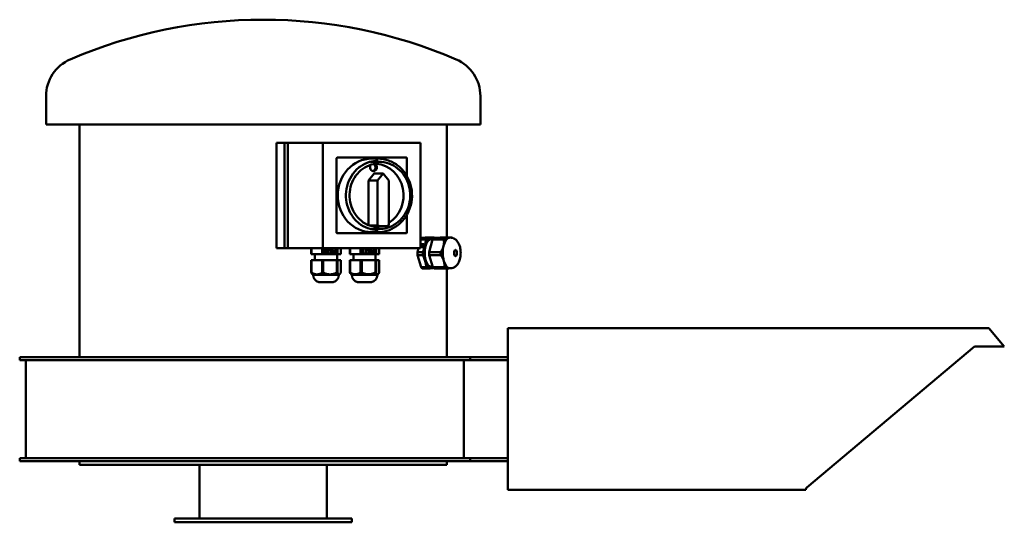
# Model space of a CAD drawing. Header units: millimetres. Extents: x 228 to 1032, y 240 to 651.
import ezdxf

# ---------------------------------------------------------------- set-up
doc = ezdxf.new("R2010")
doc.units = ezdxf.units.MM
doc.header["$LTSCALE"] = 3
doc.layers.add('Widoczne (ISO)', color=7, linetype='Continuous', lineweight=50)

msp = doc.modelspace()

# ---------------------------------------------------------------- linework, layer by layer
at = {"layer": 'Widoczne (ISO)'}
for p, q in [((249.21, 565.25), (249.21, 588.25)), ((604.21, 565.25), (604.21, 588.25)), ((604.21, 565.25), (249.21, 565.25)), ((276.71, 375.25), (276.71, 565.25)), ((576.71, 472.97), (576.71, 565.25)), ((437.54, 464.25), (437.54, 550.25)), ((437.54, 550.25), (442.87, 550.25)), ((442.87, 550.25), (443.99, 550.25)), ((446.77, 550.25), (443.99, 550.25)), ((443.99, 550.25), (443.99, 464.25)), ((446.77, 550.25), (475.43, 550.25)), ((446.77, 550.25), (446.77, 464.25)), ((475.43, 464.25), (475.43, 550.25)), ((475.43, 550.25), (555.17, 550.25)), ((555.17, 550.25), (555.17, 464.25)), ((486.65, 537.75), (486.65, 476.75)), ((543.58, 538.15), (487.02, 538.15)), ((515.38, 537.25), (520.44, 537.25)), ((515.38, 534.75), (521.28, 534.75)), ((543.97, 537.75), (543.97, 523.35)), ((512.61, 519.29), (517.25, 525.25)), ((517.25, 525.25), (524.74, 525.25)), ((524.74, 525.25), (520.11, 519.29)), ((529.38, 519.29), (524.74, 525.25)), ((512.61, 519.29), (520.11, 519.29)), ((512.61, 483), (512.61, 519.29)), ((520.11, 519.29), (520.11, 482.54)), ((529.38, 482.54), (529.38, 519.29)), ((543.97, 491.15), (543.97, 476.75)), ((487.02, 476.35), (543.58, 476.35)), ((513.78, 482.54), (520.11, 482.54)), ((515.38, 479.75), (521.28, 479.75)), ((515.38, 477.25), (520.44, 477.25)), ((517.25, 482.04), (524.74, 482.04)), ((555.24, 471.25), (555.17, 470.98)), ((555.43, 467.29), (555.17, 466.25)), ((559.7, 471.25), (555.24, 471.25)), ((555.56, 467.15), (555.35, 466.3)), ((557.86, 467.29), (555.43, 467.29)), ((555.56, 467.15), (555.43, 467.29)), ((556.33, 467.15), (555.56, 467.15)), ((559.15, 472.76), (556.18, 472.51)), ((560.64, 472.51), (556.18, 472.51)), ((556.48, 467.09), (556.5, 467.18)), ((556.61, 466.95), (556.48, 467.09)), ((556.63, 467.03), (556.5, 467.18)), ((556.72, 467.15), (556.53, 467.15)), ((556.61, 466.95), (556.63, 467.03)), ((556.72, 467.18), (556.7, 467.09)), ((556.83, 466.95), (556.7, 467.09)), ((557.82, 467.15), (556.88, 467.15)), ((557.25, 464.86), (557.86, 467.29)), ((557.27, 466.91), (557.4, 466.76)), ((561.66, 472.97), (559.15, 472.76)), ((566.12, 472.97), (561.66, 472.97)), ((564.95, 471.25), (562.39, 460.9)), ((565.04, 471.4), (563.92, 471.4)), ((574.23, 471.25), (564.95, 471.25)), ((571.38, 472.97), (565.89, 472.51)), ((575.17, 472.51), (565.89, 472.51)), ((580.66, 472.97), (571.38, 472.97)), ((579.66, 472.75), (579.29, 472.75)), ((442.87, 464.25), (437.54, 464.25)), ((442.87, 464.25), (443.99, 464.25)), ((443.99, 464.25), (446.77, 464.25)), ((446.77, 464.25), (475.43, 464.25)), ((465.99, 464.25), (465.99, 459.25)), ((465.99, 459.25), (466.25, 459.25)), ((466.25, 464.25), (466.25, 459.25)), ((466.25, 459.25), (474.86, 459.25)), ((469, 459.25), (469, 454.25)), ((474.86, 464.25), (474.86, 459.25)), ((474.86, 459.25), (475.7, 459.25)), ((555.17, 464.25), (475.43, 464.25)), ((475.7, 464.25), (475.7, 459.25)), ((475.7, 459.25), (486.87, 459.25)), ((476.18, 462.97), (476.18, 463.33)), ((476.18, 463.33), (477.81, 463.33)), ((476.77, 462.97), (476.18, 462.97)), ((476.77, 459.82), (476.77, 462.97)), ((477.12, 459.82), (476.77, 459.82)), ((476.9, 462.97), (476.9, 460.63)), ((477.2, 462.97), (476.9, 462.97)), ((477.2, 460.63), (476.9, 460.63)), ((477.2, 462.97), (477.2, 460.63)), ((477.81, 462.97), (477.2, 462.97)), ((477.2, 460.63), (477.81, 460.63)), ((477.51, 463.33), (477.51, 462.97)), ((477.51, 460.63), (477.51, 460.31)), ((477.81, 460.31), (477.51, 460.31)), ((477.81, 463.33), (477.81, 462.97)), ((477.81, 460.63), (477.81, 460.31)), ((478.69, 462.97), (478.69, 463.33)), ((478.69, 463.33), (480.32, 463.33)), ((479.28, 462.97), (478.69, 462.97)), ((479.28, 459.82), (479.28, 462.97)), ((479.63, 459.82), (479.28, 459.82)), ((479.41, 462.97), (479.41, 460.63)), ((479.71, 462.97), (479.41, 462.97)), ((479.71, 460.63), (479.41, 460.63)), ((479.71, 462.97), (479.71, 460.63)), ((480.32, 462.97), (479.71, 462.97)), ((479.71, 460.63), (480.32, 460.63)), ((480.02, 463.33), (480.02, 462.97)), ((480.02, 460.63), (480.02, 460.31)), ((480.32, 460.31), (480.02, 460.31)), ((480.32, 463.33), (480.32, 462.97)), ((480.32, 460.63), (480.32, 460.31)), ((481.04, 461.57), (481.04, 463.1)), ((482.25, 461.57), (481.04, 461.57)), ((481.06, 460.63), (481.09, 460.63)), ((481.06, 460.07), (481.06, 460.63)), ((481.18, 462.88), (481.18, 461.98)), ((481.48, 462.88), (481.18, 462.88)), ((481.48, 461.98), (481.18, 461.98)), ((481.52, 460.34), (481.22, 460.34)), ((481.48, 462.88), (481.48, 461.98)), ((481.48, 461.98), (482.25, 461.98)), ((482.17, 463), (481.87, 463)), ((482.2, 460.17), (481.9, 460.17)), ((481.96, 461.98), (481.96, 461.57)), ((482.25, 461.98), (482.25, 461.57)), ((484.63, 461.42), (484.33, 461.42)), ((485.27, 460.23), (484.97, 460.23)), ((485.34, 461.63), (485.04, 461.63)), ((486.08, 459.83), (485.25, 459.83)), ((485.26, 462.03), (485.64, 462.03)), ((485.27, 460.23), (485.64, 460.23)), ((485.64, 461.63), (485.34, 461.63)), ((485.64, 462.03), (485.64, 463.33)), ((485.64, 463.33), (486.08, 463.33)), ((485.64, 460.23), (485.64, 461.63)), ((485.79, 463.33), (485.79, 459.83)), ((486.08, 463.33), (486.08, 459.83)), ((486.87, 464.25), (486.87, 459.25)), ((486.87, 459.25), (487.46, 459.25)), ((487, 459.25), (487, 454.25)), ((487.46, 464.25), (487.46, 459.25)), ((487.46, 459.25), (490.01, 459.25)), ((490.01, 464.25), (490.01, 459.25)), ((497.49, 464.25), (497.49, 459.3)), ((497.49, 459.3), (497.75, 459.3)), ((497.75, 464.25), (497.75, 459.3)), ((497.75, 459.3), (506.32, 459.3)), ((500.52, 459.3), (500.52, 454.3)), ((506.32, 464.25), (506.32, 459.3)), ((506.32, 459.3), (507.16, 459.3)), ((507.16, 464.25), (507.16, 459.3)), ((507.16, 459.3), (518.35, 459.3)), ((507.64, 463.02), (507.64, 463.38)), ((507.64, 463.38), (509.27, 463.38)), ((508.23, 463.02), (507.64, 463.02)), ((508.23, 459.87), (508.23, 463.02)), ((508.58, 459.87), (508.23, 459.87)), ((508.37, 463.02), (508.37, 460.68)), ((508.66, 463.02), (508.37, 463.02)), ((508.66, 460.68), (508.37, 460.68)), ((508.66, 463.02), (508.66, 460.68)), ((509.27, 463.02), (508.66, 463.02)), ((508.66, 460.68), (509.27, 460.68)), ((508.98, 463.38), (508.98, 463.02)), ((508.98, 460.68), (508.98, 460.36)), ((509.27, 460.36), (508.98, 460.36)), ((509.27, 463.38), (509.27, 463.02)), ((509.27, 460.68), (509.27, 460.36)), ((510.15, 463.02), (510.15, 463.38)), ((510.15, 463.38), (511.78, 463.38)), ((510.74, 463.02), (510.15, 463.02)), ((510.74, 459.87), (510.74, 463.02)), ((511.09, 459.87), (510.74, 459.87)), ((510.88, 463.02), (510.88, 460.68)), ((511.17, 463.02), (510.88, 463.02)), ((511.17, 460.68), (510.88, 460.68)), ((511.17, 463.02), (511.17, 460.68)), ((511.78, 463.02), (511.17, 463.02)), ((511.17, 460.68), (511.78, 460.68)), ((511.49, 463.38), (511.49, 463.02)), ((511.49, 460.68), (511.49, 460.36)), ((511.78, 460.36), (511.49, 460.36)), ((511.78, 463.38), (511.78, 463.02)), ((511.78, 460.68), (511.78, 460.36)), ((512.51, 461.62), (512.51, 463.15)), ((513.72, 461.62), (512.51, 461.62)), ((512.52, 460.68), (512.56, 460.68)), ((512.52, 460.12), (512.52, 460.68)), ((512.65, 462.93), (512.65, 462.03)), ((512.95, 462.93), (512.65, 462.93)), ((512.95, 462.03), (512.65, 462.03)), ((512.98, 460.39), (512.69, 460.39)), ((512.95, 462.93), (512.95, 462.03)), ((512.95, 462.03), (513.72, 462.03)), ((513.64, 463.05), (513.34, 463.05)), ((513.67, 460.22), (513.37, 460.22)), ((513.43, 462.03), (513.43, 461.62)), ((513.72, 462.03), (513.72, 461.62)), ((516.1, 461.47), (515.8, 461.47)), ((516.75, 460.28), (516.45, 460.28)), ((516.81, 461.68), (516.52, 461.68)), ((517.56, 459.88), (516.72, 459.88)), ((516.74, 462.08), (517.11, 462.08)), ((516.75, 460.28), (517.11, 460.28)), ((517.11, 461.68), (516.81, 461.68)), ((517.11, 462.08), (517.11, 463.38)), ((517.11, 463.38), (517.56, 463.38)), ((517.11, 460.28), (517.11, 461.68)), ((517.27, 463.38), (517.27, 459.88)), ((517.56, 463.38), (517.56, 459.88)), ((518.35, 464.25), (518.35, 459.3)), ((518.35, 459.3), (518.94, 459.3)), ((518.52, 459.3), (518.52, 454.3)), ((518.94, 464.25), (518.94, 459.3)), ((518.94, 459.3), (521.55, 459.3)), ((521.55, 464.25), (521.55, 459.3)), ((553.51, 464.25), (552.68, 460.9)), ((557.14, 460.9), (552.68, 460.9)), ((555.21, 465.73), (555.17, 465.58)), ((555.17, 464.86), (557.25, 464.86)), ((555.39, 466.28), (555.32, 466.31)), ((555.52, 466.14), (555.39, 466.28)), ((555.4, 465.25), (555.47, 465.32)), ((555.53, 465.1), (555.4, 465.25)), ((555.44, 466.52), (555.51, 466.49)), ((555.57, 466.38), (555.44, 466.52)), ((555.6, 465.17), (555.47, 465.32)), ((555.64, 466.35), (555.51, 466.49)), ((555.53, 465.1), (555.6, 465.17)), ((555.62, 465.19), (555.55, 465.12)), ((555.68, 464.97), (555.55, 465.12)), ((555.57, 466.38), (555.64, 466.35)), ((556.66, 465.12), (556.63, 465.19)), ((556.76, 465.04), (556.63, 465.19)), ((556.79, 464.97), (556.66, 465.12)), ((556.79, 464.97), (556.76, 465.04)), ((556.84, 465.32), (556.87, 465.25)), ((557, 465.1), (556.87, 465.25)), ((557.37, 466.49), (557.46, 466.52)), ((557.5, 466.35), (557.37, 466.49)), ((557.48, 466.31), (557.39, 466.28)), ((557.59, 466.38), (557.46, 466.52)), ((557.58, 466.19), (557.48, 466.31)), ((557.5, 466.35), (557.59, 466.38)), ((571.67, 460.9), (562.39, 460.9)), ((465.99, 454.25), (466.25, 454.25)), ((465.99, 454.25), (465.99, 444.21)), ((466.25, 454.25), (474.86, 454.25)), ((466.25, 454.25), (466.25, 444.21)), ((474.86, 454.25), (475.7, 454.25)), ((474.86, 454.25), (474.86, 444.21)), ((475.7, 454.25), (486.87, 454.25)), ((475.7, 454.25), (475.7, 444.21)), ((486.87, 454.25), (487.46, 454.25)), ((486.87, 454.25), (486.87, 444.21)), ((487.46, 454.25), (490.01, 454.25)), ((487.46, 454.25), (487.46, 444.21)), ((490.01, 454.25), (490.01, 444.21)), ((497.49, 454.3), (497.75, 454.3)), ((497.49, 454.3), (497.49, 444.26)), ((497.75, 454.3), (506.32, 454.3)), ((497.75, 454.3), (497.75, 444.26)), ((506.32, 454.3), (507.16, 454.3)), ((506.32, 454.3), (506.32, 444.26)), ((507.16, 454.3), (518.35, 454.3)), ((507.16, 454.3), (507.16, 444.26)), ((518.35, 454.3), (518.94, 454.3)), ((518.35, 454.3), (518.35, 444.26)), ((518.94, 454.3), (521.55, 454.3)), ((518.94, 454.3), (518.94, 444.26)), ((521.55, 454.3), (521.55, 444.26)), ((557.18, 458.53), (552.72, 458.53)), ((552.72, 458.53), (555.65, 448.64)), ((571.71, 458.53), (562.43, 458.53)), ((562.43, 458.53), (565.36, 448.64)), ((467.5, 442.25), (466.73, 443.02)), ((488.5, 442.25), (489.27, 443.02)), ((499.02, 442.3), (498.24, 443.09)), ((520.02, 442.3), (520.81, 443.09)), ((560.11, 448.64), (555.65, 448.64)), ((561.09, 447.53), (556.63, 447.53)), ((565.22, 449.1), (563.92, 449.1)), ((574.64, 448.64), (565.36, 448.64)), ((575.62, 447.53), (566.35, 447.53)), ((576.71, 375.25), (576.71, 447.58)), ((579.66, 447.75), (579.29, 447.75)), ((488.5, 442.25), (467.5, 442.25)), ((483.75, 436.38), (472.25, 436.38)), ((520.02, 442.3), (499.02, 442.3)), ((515.27, 436.43), (503.77, 436.43)), ((1019.71, 398.75), (626.71, 398.75)), ((626.71, 398.75), (626.71, 266.75)), ((1019.71, 398.75), (1032.29, 383.75)), ((1007.95, 383.75), (870.9, 268.75)), ((1007.95, 383.75), (1032.29, 383.75)), ((227.71, 375.25), (227.75, 375.25)), ((227.71, 373.75), (227.71, 375.25)), ((227.71, 373.75), (227.71, 372.75)), ((227.75, 372.75), (227.71, 372.75)), ((227.75, 375.25), (427.76, 375.25)), ((427.76, 372.75), (227.75, 372.75)), ((232.71, 371.95), (232.71, 293.55)), ((427.76, 375.25), (595.71, 375.25)), ((595.71, 372.75), (427.76, 372.75)), ((590.71, 371.95), (590.71, 293.55)), ((626.71, 375.25), (595.71, 375.25)), ((595.71, 375.25), (595.71, 372.75)), ((595.71, 372.75), (626.71, 372.75)), ((227.75, 292.75), (227.71, 292.75)), ((227.71, 290.25), (227.71, 292.75)), ((227.75, 290.25), (227.71, 290.25)), ((427.76, 292.75), (227.75, 292.75)), ((427.76, 290.25), (227.75, 290.25)), ((276.71, 290.25), (276.71, 287.25)), ((595.71, 292.75), (427.76, 292.75)), ((595.71, 290.25), (427.76, 290.25)), ((576.71, 290.25), (576.71, 287.25)), ((595.71, 292.75), (626.71, 292.75)), ((595.71, 290.25), (595.71, 292.75)), ((595.71, 290.25), (626.71, 290.25)), ((576.71, 287.25), (276.71, 287.25)), ((374.71, 243.25), (374.71, 287.25)), ((478.71, 243.25), (478.71, 287.25)), ((870.01, 266.75), (626.71, 266.75)), ((354.21, 243.25), (499.21, 243.25)), ((354.21, 240.25), (354.21, 243.25)), ((499.21, 240.25), (499.21, 243.25)), ((354.21, 240.25), (499.21, 240.25))]:
    msp.add_line(p, q, dxfattribs=at)
for centre, radius, start, end in [((426.71, 250.75), 400, 66.79048, 113.20952), ((281.99, 588.25), 32.78, 113.20952, 180), ((571.43, 588.25), 32.78, 0, 66.79048), ((473.5, 442.25), 6, 180, 257.9753), ((482.5, 442.25), 6, 282.0247, 0), ((505.02, 442.3), 6, 180, 257.9753), ((514.02, 442.3), 6, 282.0247, 0), ((231.91, 371.95), 0.8, 0, 90), ((591.51, 371.95), 0.8, 90, 180), ((231.91, 293.55), 0.8, 270, 0), ((591.51, 293.55), 0.8, 180, 270)]:
    msp.add_arc(centre, radius, start, end, dxfattribs=at)
for centre, major_axis, ratio, start_param, end_param in [((515.38, 507.25), (0, -30), 0.927184, 3.141593, 6.283185), ((487.02, 537.75), (0, 0.4), 0.927184, 0, 1.570796), ((516.82, 530.14), (0, 3.09), 0.927184, 0.808293, 5.891302), ((515.38, 507.25), (0, 27.5), 0.927184, 0, 0.039057), ((515.69, 530.14), (0, -3.09), 0.927184, 0.197204, 2.640905), ((515.38, 507.25), (0, 28.25), 0.927184, 6.052214, 6.186195), ((517.25, 507.25), (0, 26), 0.927184, 3.668771, 6.199464), ((487.02, 476.75), (0, -0.4), 0.927184, 4.712389, 6.283185), ((515.38, 507.25), (0, -27.5), 0.927184, 6.244128, 6.283185), ((517.25, 507.04), (0, -25), 0.927184, 6.18445, 6.283185), ((515.38, 507.25), (0, -28.25), 0.927184, 0.096991, 0.230972), ((517.25, 507.25), (0, -26), 0.927184, 0.083721, 0.247088), ((524.74, 507.04), (0, -25), 0.927184, 6.081827, 6.484543), ((559.15, 460.25), (0, 13.8), 0.469472, 0.476322, 0.648442), ((555.76, 466.28), (-0.311, -0.277), 0.781197, 5.422603, 11.096403), ((556.34, 466.08), (-0.933, -0.832), 0.781197, 3.961441, 5.017743), ((556.5, 466.74), (-0.311, -0.277), 0.781197, 4.165966, 9.839766), ((556.63, 466.59), (-0.311, -0.277), 0.781197, 4.165966, 5.978832), ((557.02, 466.28), (0.311, 0.277), 0.781197, 6.050922, 11.724722), ((556.34, 466.08), (0.933, 0.832), 0.781197, 5.846397, 6.902699), ((556.63, 466.59), (0.311, 0.277), 0.781197, 0.304354, 0.414988), ((556.47, 465.93), (0.933, 0.832), 0.781197, 5.846397, 6.283185), ((563.92, 460.25), (0, 11.15), 0.469472, 0, 3.141593), ((563.92, 460.25), (0, 12.5), 0.469472, 0.038783, 1.085981), ((563.61, 460.25), (0, 13.8), 0.469472, 0.476322, 0.648442), ((563.92, 460.25), (0, 12.5), 0.469472, 5.987462, 6.321968), ((568.86, 460.25), (0, 13.8), 0.469472, 0.476322, 0.648442), ((563.61, 460.25), (0, -13.8), 0.469472, 2.673705, 2.742837), ((579.29, 460.25), (0, 12.5), 0.469472, 0.038783, 1.085981), ((578.14, 460.25), (0, 13.8), 0.469472, 0.476322, 0.648442), ((579.29, 460.25), (0, 12.5), 0.469472, 0, 0.038783), ((578.14, 460.25), (0, -13.8), 0.469472, 2.679786, 2.742837), ((559.15, 460.25), (0, 13.8), 0.469472, 1.52352, 1.695639), ((556.34, 466.08), (-0.933, -0.832), 0.781197, 5.218078, 6.27438), ((555.82, 465.54), (0.311, 0.277), 0.781197, 3.537648, 9.211448), ((555.89, 466.13), (-0.311, -0.277), 0.781197, 5.422603, 5.978832), ((555.95, 465.39), (0.311, 0.277), 0.781197, 0.304354, 2.928263), ((556.34, 466.08), (-0.933, -0.832), 0.781197, 0.19153, 1.247832), ((555.89, 466.13), (0.311, 0.277), 0.781197, 0.304354, 1.671625), ((556.47, 465.93), (-0.933, -0.832), 0.781197, 0.19153, 0.46727), ((556.6, 465.54), (0.311, 0.277), 0.781197, 4.794285, 10.468085), ((556.73, 465.39), (0.311, 0.277), 0.781197, 0.304354, 2.837239), ((556.47, 465.93), (0.933, 0.832), 0.781197, 4.113684, 4.389425), ((557.15, 466.13), (0.311, 0.277), 0.781197, 0.232263, 2.837239), ((556.34, 466.08), (0.933, 0.832), 0.781197, 4.58976, 5.646062), ((556.47, 465.93), (0.933, 0.832), 0.781197, 4.58976, 5.113739), ((563.61, 460.25), (0, 13.8), 0.469472, 1.52352, 1.695639), ((563.92, 460.25), (0, -12.5), 0.469472, 4.227573, 5.274771), ((568.86, 460.25), (0, 13.8), 0.469472, 1.52352, 1.695639), ((578.14, 460.25), (0, 13.8), 0.469472, 1.52352, 1.695639), ((579.29, 460.25), (0, -12.5), 0.469472, 4.227573, 5.274771), ((563.92, 460.25), (0, -12.5), 0.469472, 5.274771, 6.321968), ((579.29, 460.25), (0, -12.5), 0.469472, 5.274771, 6.283185), ((466.12, 456.66), (0, -12.46), 0.298932, 6.248424, 6.317947), ((475.28, 456.66), (0, -12.46), 0.975892, 6.248424, 6.317947), ((487.16, 456.66), (0, -12.46), 0.67696, 6.248424, 6.317947), ((497.62, 456.71), (0, -12.46), 0.29373, 6.248424, 6.317947), ((506.74, 456.71), (0, -12.46), 0.974689, 6.248424, 6.317947), ((518.64, 456.71), (0, -12.46), 0.680959, 6.248424, 6.317947), ((559.15, 460.25), (0, 13.8), 0.469472, 2.570717, 2.742837), ((563.61, 460.25), (0, 13.8), 0.469472, 2.570717, 2.742837), ((563.92, 460.25), (0, -12.5), 0.469472, 0.038783, 0.295723), ((568.86, 460.25), (0, 13.8), 0.469472, 2.570717, 2.742837), ((578.14, 460.25), (0, 13.8), 0.469472, 2.570717, 2.742837)]:
    msp.add_ellipse(centre, major_axis=major_axis, ratio=ratio, start_param=start_param, end_param=end_param, dxfattribs=at)
msp.add_ellipse((583.87, 460.25), major_axis=(0, 2.5), ratio=0.469472, dxfattribs=at)
for points, knots in [([(520.44, 479), (517.65, 479), (514.85, 479.49), (509.55, 481.39), (507.04, 482.81), (502.57, 486.42), (500.6, 488.62), (497.42, 493.56), (496.19, 496.31), (494.6, 502.08), (494.24, 505.11), (494.41, 511.12), (494.94, 514.11), (496.85, 519.76), (498.23, 522.42), (501.68, 527.14), (503.76, 529.2), (508.41, 532.51), (510.99, 533.76), (515.88, 535.18), (518.16, 535.5), (520.44, 535.5)], [3.141593, 3.141593, 3.141593, 3.141593, 3.463244, 3.463244, 3.784459, 3.784459, 4.104718, 4.104718, 4.424093, 4.424093, 4.742943, 4.742943, 5.061647, 5.061647, 5.380567, 5.380567, 5.700086, 5.700086, 6.020532, 6.020532, 6.283185, 6.283185, 6.283185, 6.283185]), ([(521.28, 481.25), (518.7, 481.25), (516.13, 481.7), (511.25, 483.45), (508.94, 484.76), (504.83, 488.08), (503.02, 490.1), (500.08, 494.65), (498.95, 497.18), (497.49, 502.49), (497.16, 505.27), (497.31, 510.81), (497.8, 513.56), (499.56, 518.77), (500.83, 521.21), (504, 525.55), (505.92, 527.45), (510.2, 530.5), (512.57, 531.64), (517.08, 532.95), (519.18, 533.25), (521.28, 533.25)], [3.141593, 3.141593, 3.141593, 3.141593, 3.463128, 3.463128, 3.784259, 3.784259, 4.104501, 4.104501, 4.42392, 4.42392, 4.742849, 4.742849, 5.061643, 5.061643, 5.380638, 5.380638, 5.70019, 5.70019, 6.020606, 6.020606, 6.283185, 6.283185, 6.283185, 6.283185]), ([(520.44, 537.25), (523.41, 537.25), (526.38, 536.74), (532.01, 534.73), (534.68, 533.24), (539.45, 529.43), (541.55, 527.11), (544.96, 521.88), (546.28, 518.96), (548, 512.83), (548.39, 509.62), (548.23, 503.21), (547.66, 500.02), (545.63, 493.99), (544.16, 491.16), (540.47, 486.13), (538.24, 483.94), (533.27, 480.42), (530.52, 479.09), (525.3, 477.59), (522.87, 477.25), (520.44, 477.25)], [0, 0, 0, 0, 0.318506, 0.318506, 0.637391, 0.637391, 0.957131, 0.957131, 1.277689, 1.277689, 1.598751, 1.598751, 1.919957, 1.919957, 2.240957, 2.240957, 2.56139, 2.56139, 2.880966, 2.880966, 3.141593, 3.141593, 3.141593, 3.141593]), ([(521.28, 534.75), (524, 534.75), (526.72, 534.28), (531.88, 532.44), (534.33, 531.07), (538.7, 527.58), (540.62, 525.46), (543.75, 520.66), (544.96, 517.99), (546.53, 512.36), (546.89, 509.42), (546.74, 503.54), (546.22, 500.62), (544.36, 495.1), (543.01, 492.5), (539.63, 487.89), (537.59, 485.88), (533.03, 482.66), (530.51, 481.44), (525.73, 480.06), (523.5, 479.75), (521.28, 479.75)], [0, 0, 0, 0, 0.318601, 0.318601, 0.637558, 0.637558, 0.957315, 0.957315, 1.277838, 1.277838, 1.598832, 1.598832, 1.91996, 1.91996, 2.240896, 2.240896, 2.561301, 2.561301, 2.880904, 2.880904, 3.141593, 3.141593, 3.141593, 3.141593]), ([(543.58, 538.15), (543.62, 538.15), (543.66, 538.14), (543.74, 538.12), (543.77, 538.1), (543.84, 538.05), (543.87, 538.02), (543.92, 537.95), (543.93, 537.92), (543.96, 537.84), (543.96, 537.8), (543.97, 537.76), (543.97, 537.75), (543.97, 537.75)], [0, 0, 0, 0, 0.301829, 0.301829, 0.607259, 0.607259, 0.921418, 0.921418, 1.235577, 1.235577, 1.549736, 1.549736, 1.570796, 1.570796, 1.570796, 1.570796]), ([(543.97, 476.75), (543.97, 476.71), (543.96, 476.67), (543.94, 476.59), (543.92, 476.55), (543.87, 476.49), (543.85, 476.46), (543.78, 476.41), (543.74, 476.38), (543.67, 476.36), (543.62, 476.35), (543.58, 476.35), (543.58, 476.35), (543.58, 476.35)], [1.570796, 1.570796, 1.570796, 1.570796, 1.884956, 1.884956, 2.199115, 2.199115, 2.513274, 2.513274, 2.827433, 2.827433, 3.13315, 3.13315, 3.141593, 3.141593, 3.141593, 3.141593]), ([(579.66, 447.75), (580.43, 447.75), (581.2, 447.89), (582.64, 448.41), (583.3, 448.8), (584.59, 449.81), (585.15, 450.46), (586.3, 452.13), (586.78, 453.18), (587.57, 455.54), (587.83, 456.87), (588.09, 459.51), (588.09, 460.82), (587.86, 463.38), (587.64, 464.64), (586.88, 467.11), (586.36, 468.32), (585.21, 469.94), (584.81, 470.41), (583.61, 471.52), (582.67, 472.13), (580.95, 472.65), (580.3, 472.75), (579.66, 472.75)], [3.141593, 3.141593, 3.141593, 3.141593, 3.309219, 3.309219, 3.493943, 3.493943, 3.737057, 3.737057, 4.095976, 4.095976, 4.509181, 4.509181, 4.898252, 4.898252, 5.286737, 5.286737, 5.697658, 5.697658, 5.874951, 5.874951, 6.143163, 6.143163, 6.283185, 6.283185, 6.283185, 6.283185]), ([(477.51, 460.31), (477.28, 460.31), (477.11, 460.27), (476.9, 460.14), (476.84, 460.01), (476.82, 459.82)], [-0.06656764, -0.06656764, -0.06656764, -0.06656764, -0.03328382, -0.03328382, 0, 0, 0, 0]), ([(480.02, 460.31), (479.79, 460.31), (479.62, 460.27), (479.4, 460.14), (479.34, 460.01), (479.33, 459.82)], [-0.06656764, -0.06656764, -0.06656764, -0.06656764, -0.03328382, -0.03328382, 0, 0, 0, 0]), ([(481.87, 463), (481.74, 463), (481.62, 462.99), (481.37, 462.95), (481.27, 462.92), (481.18, 462.88)], [-0.1220672, -0.1220672, -0.1220672, -0.1220672, -0.0610336, -0.0610336, 0, 0, 0, 0]), ([(481.22, 460.34), (481.31, 460.29), (481.41, 460.25), (481.64, 460.19), (481.77, 460.17), (481.9, 460.17)], [-0.1723024, -0.1723024, -0.1723024, -0.1723024, -0.0861512, -0.0861512, 0, 0, 0, 0]), ([(483, 460.25), (482.87, 460.1), (482.7, 459.98), (482.34, 459.83), (482.18, 459.79), (481.99, 459.77)], [-0.213227, -0.213227, -0.213227, -0.213227, -0.1066135, -0.1066135, -0.0222123, -0.0222123, -0.0222123, -0.0222123]), ([(482, 463.4), (482.18, 463.38), (482.35, 463.35), (482.7, 463.21), (482.86, 463.1), (483.01, 462.94)], [-0.1193169, -0.1193169, -0.1193169, -0.1193169, -0.0666018, -0.0666018, 0, 0, 0, 0]), ([(483.44, 461.58), (483.44, 461.3), (483.4, 461.04), (483.25, 460.6), (483.14, 460.41), (483, 460.25)], [-0.1186821, -0.1186821, -0.1186821, -0.1186821, -0.0593411, -0.0593411, 0, 0, 0, 0]), ([(483.01, 462.94), (483.15, 462.79), (483.25, 462.6), (483.4, 462.14), (483.44, 461.88), (483.44, 461.58)], [-0.2879928, -0.2879928, -0.2879928, -0.2879928, -0.1439964, -0.1439964, 0, 0, 0, 0]), ([(484.33, 461.42), (484.26, 461.35), (484.21, 461.27), (484.15, 461.11), (484.14, 461.01), (484.14, 460.9)], [-0.05207271, -0.05207271, -0.05207271, -0.05207271, -0.02603635, -0.02603635, 0, 0, 0, 0]), ([(484.14, 460.9), (484.14, 460.79), (484.16, 460.66), (484.2, 460.59), (484.25, 460.47), (484.3, 460.42), (484.38, 460.37)], [-0.04647553, -0.04647553, -0.04647553, -0.04647553, -0.02822562, -0.02822562, -0.02822562, 0, 0, 0, 0]), ([(485.04, 461.63), (484.86, 461.63), (484.71, 461.62), (484.49, 461.55), (484.4, 461.5), (484.33, 461.42)], [-0.05126371, -0.05126371, -0.05126371, -0.05126371, -0.02563186, -0.02563186, 0, 0, 0, 0]), ([(484.38, 460.37), (484.45, 460.32), (484.53, 460.28), (484.72, 460.24), (484.83, 460.23), (484.97, 460.23)], [-0.05262317, -0.05262317, -0.05262317, -0.05262317, -0.02631158, -0.02631158, 0, 0, 0, 0]), ([(508.98, 460.36), (508.75, 460.36), (508.58, 460.32), (508.36, 460.19), (508.3, 460.06), (508.29, 459.87)], [-0.06656764, -0.06656764, -0.06656764, -0.06656764, -0.03328382, -0.03328382, 0, 0, 0, 0]), ([(511.49, 460.36), (511.26, 460.36), (511.09, 460.32), (510.87, 460.19), (510.81, 460.06), (510.8, 459.87)], [-0.06656764, -0.06656764, -0.06656764, -0.06656764, -0.03328382, -0.03328382, 0, 0, 0, 0]), ([(513.34, 463.05), (513.22, 463.05), (513.09, 463.04), (512.84, 463), (512.74, 462.97), (512.65, 462.93)], [-0.1220672, -0.1220672, -0.1220672, -0.1220672, -0.0610336, -0.0610336, 0, 0, 0, 0]), ([(512.69, 460.39), (512.78, 460.34), (512.88, 460.3), (513.12, 460.24), (513.24, 460.22), (513.37, 460.22)], [-0.1723024, -0.1723024, -0.1723024, -0.1723024, -0.0861512, -0.0861512, 0, 0, 0, 0]), ([(513.47, 463.45), (513.65, 463.43), (513.82, 463.4), (514.17, 463.26), (514.34, 463.15), (514.48, 462.99)], [-0.1195935, -0.1195935, -0.1195935, -0.1195935, -0.0666018, -0.0666018, 0, 0, 0, 0]), ([(514.48, 460.3), (514.34, 460.15), (514.18, 460.03), (513.82, 459.88), (513.65, 459.84), (513.47, 459.82)], [-0.213227, -0.213227, -0.213227, -0.213227, -0.1066135, -0.1066135, -0.0217805, -0.0217805, -0.0217805, -0.0217805]), ([(514.48, 462.99), (514.62, 462.84), (514.73, 462.65), (514.88, 462.19), (514.92, 461.93), (514.92, 461.63)], [-0.2879928, -0.2879928, -0.2879928, -0.2879928, -0.1439964, -0.1439964, 0, 0, 0, 0]), ([(514.92, 461.63), (514.92, 461.35), (514.88, 461.09), (514.73, 460.65), (514.62, 460.46), (514.48, 460.3)], [-0.1186821, -0.1186821, -0.1186821, -0.1186821, -0.0593411, -0.0593411, 0, 0, 0, 0]), ([(515.8, 461.47), (515.74, 461.4), (515.69, 461.32), (515.63, 461.16), (515.61, 461.06), (515.61, 460.95)], [-0.05207271, -0.05207271, -0.05207271, -0.05207271, -0.02603635, -0.02603635, 0, 0, 0, 0]), ([(515.61, 460.95), (515.61, 460.84), (515.64, 460.71), (515.67, 460.64), (515.73, 460.52), (515.78, 460.47), (515.86, 460.42)], [-0.04647553, -0.04647553, -0.04647553, -0.04647553, -0.02822562, -0.02822562, -0.02822562, 0, 0, 0, 0]), ([(516.52, 461.68), (516.34, 461.68), (516.19, 461.67), (515.97, 461.6), (515.88, 461.55), (515.8, 461.47)], [-0.05126371, -0.05126371, -0.05126371, -0.05126371, -0.02563186, -0.02563186, 0, 0, 0, 0]), ([(515.86, 460.42), (515.93, 460.37), (516.01, 460.33), (516.2, 460.29), (516.31, 460.28), (516.45, 460.28)], [-0.05262317, -0.05262317, -0.05262317, -0.05262317, -0.02631158, -0.02631158, 0, 0, 0, 0]), ([(870.01, 266.75), (870.03, 266.89), (870.06, 267.02), (870.3, 267.89), (870.6, 268.34), (870.9, 268.75)], [-0.2384973, -0.2384973, -0.2384973, -0.2384973, -0.2134727, -0.2134727, -0.0613441, -0.0613441, -0.0613441, -0.0613441])]:
    msp.add_open_spline(points, degree=3, knots=knots, dxfattribs=at)
for points, weights in [([(558.72, 466.08), (559.33, 468.53), (559.7, 471.25)], [1.95540500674, 1.95540500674, 1.8587500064]), ([(560.64, 472.51), (562.39, 472.63), (563.69, 472.74)], [1.8587500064, 1.95540500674, 1.95540500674]), ([(563.69, 472.74), (564.99, 472.85), (566.12, 472.97)], [1.95540500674, 1.95540500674, 1.8587500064]), ([(574.1, 466.08), (574.7, 468.53), (574.23, 471.25)], [1.51234051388, 1.51234051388, 1.43758603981]), ([(575.17, 472.51), (577.76, 472.63), (579.06, 472.74)], [1.43758603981, 1.51234051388, 1.51234051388]), ([(579.06, 472.74), (580.36, 472.85), (580.66, 472.97)], [1.51234051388, 1.51234051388, 1.43758603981]), ([(557.14, 460.9), (558.12, 463.62), (558.72, 466.08)], [1.8587500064, 1.95540500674, 1.95540500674]), ([(571.67, 460.9), (573.49, 463.62), (574.1, 466.08)], [1.43758603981, 1.51234051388, 1.51234051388]), ([(558.95, 453.58), (558.26, 455.94), (557.18, 458.53)], [1.95540500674, 1.95540500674, 1.8587500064]), ([(560.11, 448.64), (559.65, 451.23), (558.95, 453.58)], [1.8587500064, 1.95540500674, 1.95540500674]), ([(574.32, 453.58), (573.63, 455.94), (571.71, 458.53)], [1.51234051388, 1.51234051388, 1.43758603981]), ([(574.64, 448.64), (575.02, 451.23), (574.32, 453.58)], [1.43758603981, 1.51234051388, 1.51234051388]), ([(466.73, 443.02), (466.38, 443.37), (465.99, 444.21)], [1.11063311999, 1.09337675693, 1.05441349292]), ([(466.25, 444.21), (470.55, 441.46), (474.86, 444.21)], [1.05441349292, 1.19428937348, 1.05441349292]), ([(475.7, 444.21), (481.29, 441.46), (486.87, 444.21)], [1.05441349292, 1.19428937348, 1.05441349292]), ([(487.46, 444.21), (488.73, 441.46), (490.01, 444.21)], [1.05441349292, 1.19428937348, 1.05441349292]), ([(498.24, 443.09), (497.88, 443.44), (497.49, 444.26)], [1.10993958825, 1.09260344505, 1.05441349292]), ([(497.75, 444.26), (502.03, 441.51), (506.32, 444.26)], [1.05441349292, 1.19428937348, 1.05441349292]), ([(507.16, 444.26), (512.75, 441.51), (518.35, 444.26)], [1.05441349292, 1.19428937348, 1.05441349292]), ([(518.94, 444.26), (520.25, 441.51), (521.55, 444.26)], [1.05441349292, 1.19428937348, 1.05441349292]), ([(564.14, 447.76), (562.84, 447.65), (561.09, 447.53)], [1.95540500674, 1.95540500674, 1.8587500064]), ([(565.95, 447.92), (565.1, 447.84), (564.14, 447.76)], [1.90326896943, 1.95540500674, 1.95540500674]), ([(579.4, 447.75), (578.1, 447.65), (575.62, 447.53)], [1.51219833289, 1.5090803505, 1.43758603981])]:
    msp.add_rational_spline(points, weights, degree=2, dxfattribs=at)
for points, degree in [([(477.81, 460.31), (477.47, 460.31), (477.14, 460.1), (477.12, 459.82)], 2), ([(480.32, 460.31), (479.97, 460.31), (479.65, 460.1), (479.63, 459.82)], 2), ([(481.04, 463.1), (481.13, 463.14), (481.41, 463.26), (481.53, 463.3)], 2), ([(481.06, 460.42), (481.1, 460.4), (481.15, 460.37), (481.22, 460.34)], 3), ([(481.53, 459.87), (481.42, 459.9), (481.14, 460.02), (481.06, 460.07)], 2), ([(481.09, 460.63), (481.18, 460.56), (481.35, 460.42), (481.52, 460.34)], 2), ([(482.17, 463), (481.98, 463), (481.61, 462.94), (481.48, 462.88)], 2), ([(481.52, 460.34), (481.65, 460.27), (482, 460.17), (482.2, 460.17)], 2), ([(481.53, 463.3), (481.7, 463.35), (481.96, 463.4), (482.15, 463.4)], 2), ([(482.15, 459.77), (481.98, 459.77), (481.67, 459.82), (481.53, 459.87)], 2), ([(482.15, 463.4), (482.51, 463.4), (483.09, 463.17), (483.3, 462.94)], 2), ([(483.3, 460.25), (483.1, 460.02), (482.5, 459.77), (482.15, 459.77)], 2), ([(482.97, 462.63), (482.83, 462.81), (482.42, 463), (482.17, 463)], 2), ([(482.2, 460.17), (482.68, 460.17), (483.28, 460.93), (483.28, 461.56)], 2), ([(483.28, 461.56), (483.28, 461.92), (483.12, 462.44), (482.97, 462.63)], 2), ([(483.3, 462.94), (483.52, 462.71), (483.74, 462.02), (483.74, 461.58)], 2), ([(483.74, 461.58), (483.74, 461.16), (483.51, 460.49), (483.3, 460.25)], 2), ([(483.97, 460.89), (483.97, 461.11), (484.13, 461.52), (484.27, 461.66)], 2), ([(484.37, 460.05), (484.18, 460.18), (483.97, 460.59), (483.97, 460.89)], 2), ([(484.27, 461.66), (484.44, 461.84), (484.91, 462.03), (485.26, 462.03)], 2), ([(485.25, 459.83), (484.95, 459.83), (484.53, 459.93), (484.37, 460.05)], 2), ([(484.63, 461.42), (484.53, 461.32), (484.44, 461.07), (484.44, 460.9)], 2), ([(484.44, 460.9), (484.44, 460.72), (484.55, 460.45), (484.68, 460.37)], 2), ([(485.34, 461.63), (485.07, 461.63), (484.73, 461.54), (484.63, 461.42)], 2), ([(484.68, 460.37), (484.78, 460.29), (485.06, 460.23), (485.27, 460.23)], 2), ([(509.27, 460.36), (508.93, 460.36), (508.6, 460.15), (508.58, 459.87)], 2), ([(511.78, 460.36), (511.44, 460.36), (511.11, 460.15), (511.09, 459.87)], 2), ([(512.51, 463.15), (512.59, 463.19), (512.88, 463.31), (513, 463.35)], 2), ([(512.52, 460.48), (512.57, 460.45), (512.62, 460.42), (512.69, 460.39)], 3), ([(513, 459.92), (512.88, 459.95), (512.61, 460.07), (512.52, 460.12)], 2), ([(512.56, 460.68), (512.64, 460.61), (512.82, 460.47), (512.98, 460.39)], 2), ([(513.64, 463.05), (513.45, 463.05), (513.07, 462.99), (512.95, 462.93)], 2), ([(512.98, 460.39), (513.12, 460.32), (513.47, 460.22), (513.67, 460.22)], 2), ([(513, 463.35), (513.17, 463.4), (513.43, 463.45), (513.62, 463.45)], 2), ([(513.62, 459.82), (513.45, 459.82), (513.14, 459.87), (513, 459.92)], 2), ([(513.62, 463.45), (513.98, 463.45), (514.56, 463.22), (514.77, 462.99)], 2), ([(514.77, 460.3), (514.57, 460.07), (513.97, 459.82), (513.62, 459.82)], 2), ([(514.44, 462.68), (514.3, 462.86), (513.89, 463.05), (513.64, 463.05)], 2), ([(513.67, 460.22), (514.15, 460.22), (514.75, 460.98), (514.75, 461.61)], 2), ([(514.75, 461.61), (514.75, 461.97), (514.59, 462.49), (514.44, 462.68)], 2), ([(514.77, 462.99), (514.99, 462.76), (515.21, 462.07), (515.21, 461.63)], 2), ([(515.21, 461.63), (515.21, 461.21), (514.98, 460.54), (514.77, 460.3)], 2), ([(515.44, 460.94), (515.44, 461.16), (515.6, 461.57), (515.74, 461.71)], 2), ([(515.84, 460.1), (515.66, 460.23), (515.44, 460.64), (515.44, 460.94)], 2), ([(515.74, 461.71), (515.91, 461.89), (516.38, 462.08), (516.74, 462.08)], 2), ([(516.72, 459.88), (516.42, 459.88), (516, 459.98), (515.84, 460.1)], 2), ([(516.1, 461.47), (516, 461.37), (515.91, 461.12), (515.91, 460.95)], 2), ([(515.91, 460.95), (515.91, 460.77), (516.03, 460.5), (516.15, 460.42)], 2), ([(516.81, 461.68), (516.54, 461.68), (516.21, 461.59), (516.1, 461.47)], 2), ([(516.15, 460.42), (516.26, 460.34), (516.54, 460.28), (516.75, 460.28)], 2)]:
    msp.add_open_spline(points, degree=degree, dxfattribs=at)

doc.saveas('drawing.dxf')
